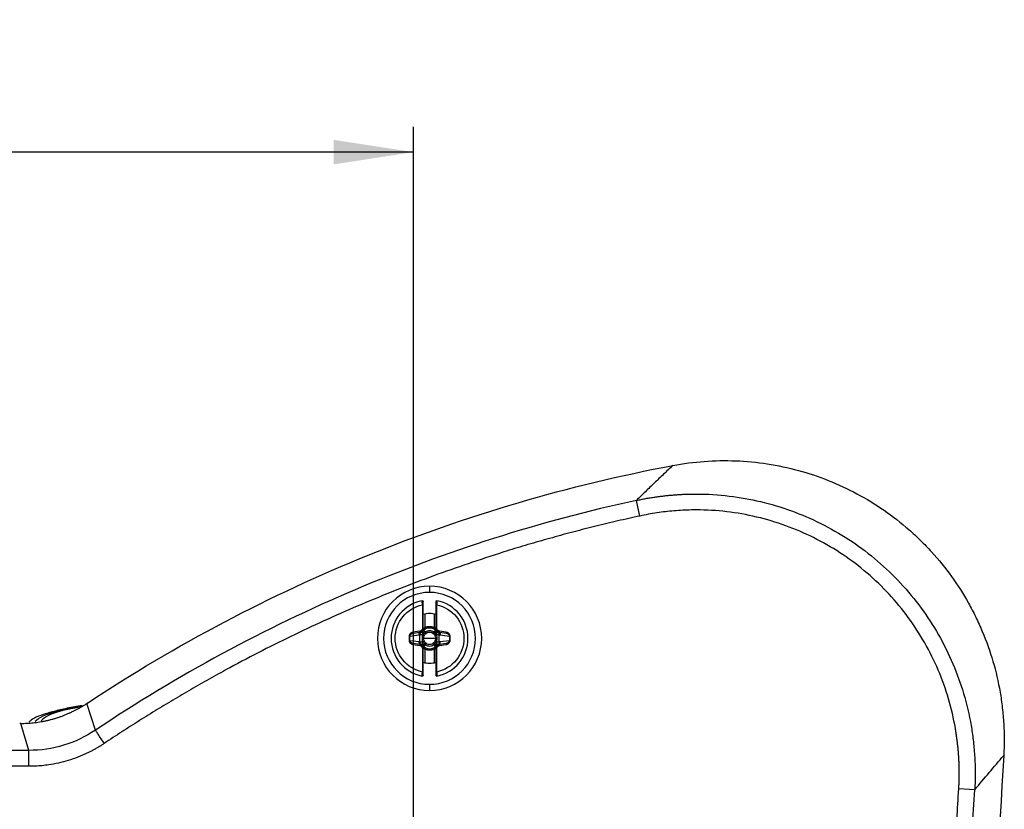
# Model space of a CAD drawing. Header units: millimetres. Extents: x 0 to 1118, y 0 to 864.
# Tile 26 of 67: x 511 to 634, y 258 to 357. Entities that reach past the tile are written whole.
import ezdxf

# ---------------------------------------------------------------- set-up
doc = ezdxf.new("R2010")
doc.units = ezdxf.units.MM
doc.layers.add('DIMENSIONS', color=140, linetype='Continuous', lineweight=25)
doc.styles.add('SLDTEXTSTYLE0', font='TXT', dxfattribs={"width": 0.75})
doc.dimstyles.new('SLDDIMSTYLE0', dxfattribs={"dimtxt": 10, "dimasz": 10, "dimexe": 0, "dimexo": 0.0625, "dimgap": 2.5, "dimtad": 0, "dimtih": 1, "dimtoh": 1, "dimdec": 1, "dimrnd": 1e-09, "dimzin": 4, "dimdsep": 46, "dimtxsty": 'SLDTEXTSTYLE0', "dimsah": 1, "dimcen": 0.09, "dimadec": 0, "dimazin": 1, "dimtfac": 1, "dimtdec": 1, "dimtofl": 0, "dimtmove": 0, "dimatfit": 3, "dimfxl": 0, "dimfrac": 2, "dimtolj": 1, "dimtzin": 12, "dimarcsym": 0})

# ---------------------------------------------------------------- blocks, each defined once
blk = doc.blocks.new('_D_10')
at = {"layer": 'DIMENSIONS'}
for p, q in [((214.5, 243.63), (214.5, 343.86)), ((560.5, 243.63), (560.5, 343.86)), ((370.88, 342.16), (367.83, 342.16)), ((367.83, 342.16), (367.83, 326.28)), ((404.13, 342.16), (407.18, 342.16)), ((407.18, 342.16), (407.18, 326.28)), ((214.5, 340.69), (362.76, 340.69)), ((560.5, 340.69), (412.25, 340.69)), ((367.83, 326.28), (370.88, 326.28)), ((407.18, 326.28), (404.13, 326.28))]:
    blk.add_line(p, q, dxfattribs=at)
for points in [[(214.5, 340.69), (224.5, 339.15), (224.5, 342.22)], [(560.5, 340.69), (550.5, 342.22), (550.5, 339.15)]]:
    blk.add_solid(points, dxfattribs=at)
at = {"layer": 'DIMENSIONS', "char_height": 10, "attachment_point": 1, "style": 'SLDTEXTSTYLE0'}
for s, insert in [('346.0', (370.88, 357.08)), ('13.62', (370.88, 339.17))]:
    blk.add_mtext(s, dxfattribs=dict(at, insert=insert))

msp = doc.modelspace()

# ---------------------------------------------------------------- linework, layer by layer
for p, q in [((588.8, 295.15), (588.38, 297.1)), ((562.5, 286.36), (562.5, 285.59)), ((561.6, 284.04), (561.6, 281.1)), ((561.7, 281.1), (561.7, 284.04)), ((563.3, 284.04), (563.3, 281.1)), ((563.4, 281.1), (563.4, 284.04)), ((561.9, 282.88), (561.9, 281.2)), ((563.1, 281.2), (563.1, 282.88)), ((561.69, 280.8), (561.69, 280.8)), ((561.7, 280.94), (561.7, 281.1)), ((561.76, 280.88), (561.74, 280.88)), ((563.29, 280.85), (563.28, 280.86)), ((563.3, 281.1), (563.4, 281.1)), ((563.3, 281.1), (563.3, 280.94)), ((563.32, 280.81), (563.32, 280.81)), ((560.03, 280.09), (559.94, 280.09)), ((559.94, 280.09), (559.94, 279.59)), ((561.17, 280.25), (560.03, 280.09)), ((560.03, 279.59), (560.03, 280.09)), ((560.03, 279.59), (561.17, 279.43)), ((560.29, 280.46), (560.44, 280.5)), ((561.27, 280.72), (560.42, 280.6)), ((560.44, 280.5), (561.28, 280.62)), ((561.28, 280.62), (561.27, 280.72)), ((561.28, 280.62), (561.47, 280.65)), ((561.3, 279.4), (561.3, 280.28)), ((562.5, 279.84), (561.75, 279.84)), ((563.26, 279.84), (562.5, 279.84)), ((563.54, 280.65), (563.73, 280.62)), ((563.71, 279.4), (563.71, 280.28)), ((563.73, 280.62), (564.57, 280.5)), ((564.59, 280.6), (563.74, 280.72)), ((564.98, 280.09), (563.84, 280.25)), ((563.84, 279.43), (564.98, 279.59)), ((564.57, 280.5), (564.59, 280.6)), ((564.57, 280.5), (564.72, 280.46)), ((564.98, 280.09), (564.98, 279.59)), ((564.98, 279.59), (565.07, 279.59)), ((565.07, 279.59), (565.07, 280.09)), ((560.44, 279.18), (560.29, 279.22)), ((560.44, 279.18), (560.42, 279.08)), ((560.42, 279.08), (561.27, 278.96)), ((561.28, 279.06), (560.44, 279.18)), ((561.47, 279.03), (561.28, 279.06)), ((561.6, 278.57), (561.6, 275.63)), ((561.7, 278.57), (561.6, 278.57)), ((561.69, 278.87), (561.69, 278.87)), ((561.7, 278.57), (561.7, 278.74)), ((561.7, 275.63), (561.7, 278.57)), ((561.72, 278.83), (561.73, 278.82)), ((561.9, 278.48), (561.9, 276.79)), ((563.1, 276.8), (563.1, 278.48)), ((563.25, 278.8), (563.26, 278.8)), ((563.3, 278.74), (563.3, 278.57)), ((563.3, 278.57), (563.3, 275.63)), ((563.32, 278.88), (563.32, 278.88)), ((563.4, 275.63), (563.4, 278.57)), ((563.73, 279.06), (563.54, 279.03)), ((564.57, 279.18), (563.73, 279.06)), ((563.73, 279.06), (563.74, 278.96)), ((563.74, 278.96), (564.59, 279.08)), ((564.72, 279.22), (564.57, 279.18)), ((562.5, 274.09), (562.5, 273.32)), ((520.7, 268.35), (519.62, 271.69)), ((511.36, 269.2), (511.24, 269.2)), ((512.38, 265.82), (511.36, 269.2)), ((512.38, 265.82), (421.69, 265.82)), ((512.38, 263.83), (512.38, 265.82)), ((512.38, 263.83), (262.63, 263.83)), ((630.69, 260.89), (628.69, 261.01))]:
    msp.add_line(p, q)
at = {"flags": 128}
msp.add_lwpolyline([(563.26, 279.84), (563.28, 279.84), (563.3, 279.84), (563.32, 279.84), (563.35, 279.84), (563.37, 279.84), (563.4, 279.84), (563.42, 279.84), (563.45, 279.84)], dxfattribs=at)
for centre, radius, start, end in [((562.5, 279.84), 6.52, 90, 270), ((562.5, 279.84), 6.52, 270, 90), ((562.5, 279.84), 5.75, 90, 270), ((562.5, 279.84), 4.8, 101.0397, 258.9603), ((562.5, 279.84), 5.75, 270, 90), ((562.5, 279.84), 4.8, 281.0397, 78.9603), ((562.5, 279.84), 3.1, 75.0448, 104.9552), ((562.5, 279.84), 1.29, 66.1722, 113.825), ((561.54, 280.28), 0.377, 100.5412, 183.9308), ((562.5, 279.84), 0.746, 56.6665, 123.0408), ((565.19, 279.45), 2.46, 151.033, 156.0592), ((559.82, 280.23), 2.46, 331.033, 336.0592), ((562.5, 279.84), 1.29, 246.1729, 293.8252), ((562.5, 279.84), 0.746, 236.6665, 303.0408), ((563.47, 279.4), 0.377, 280.5412, 3.9308), ((562.5, 279.84), 3.1, 255.0448, 284.9552)]:
    msp.add_arc(centre, radius, start, end)
for points, knots in [([(592.92, 301.47), (595.54, 301.97), (598.17, 302.16), (602.11, 302.01), (603.43, 301.88), (606.06, 301.48), (607.36, 301.2), (609.9, 300.51), (611.14, 300.09), (613.59, 299.12), (614.79, 298.56), (618.31, 296.68), (620.47, 295.17), (622.95, 293.01), (623.43, 292.56), (624.37, 291.63), (624.84, 291.15), (626.18, 289.68), (627.01, 288.65), (628.55, 286.51), (629.26, 285.41), (630.22, 283.68), (630.53, 283.1), (631.11, 281.91), (631.38, 281.3), (632.67, 278.24), (633.41, 275.71), (633.97, 272.47), (634.06, 271.81), (634.21, 270.5), (634.27, 269.83), (634.39, 267.84), (634.39, 266.51), (634.31, 265.18)], [0, 0, 0, 0, 0.125, 0.125, 0.1875, 0.1875, 0.25, 0.25, 0.3125, 0.3125, 0.375, 0.375, 0.5, 0.5, 0.53125, 0.53125, 0.5625, 0.5625, 0.625, 0.625, 0.6875, 0.6875, 0.71875, 0.71875, 0.75, 0.75, 0.875, 0.875, 0.90625, 0.90625, 0.9375, 0.9375, 1, 1, 1, 1]), ([(519.72, 271.75), (530.77, 279.06), (542.56, 285.27), (567.11, 295.25), (579.89, 299.01), (592.91, 301.47)], [0, 0, 0, 0, 0.5, 0.5, 1, 1, 1, 1]), ([(592.91, 301.47), (592.53, 301.11), (591.77, 300.38), (590.63, 299.29), (589.5, 298.2), (588.75, 297.47), (588.38, 297.1)], [0, 0, 0, 0, 0.254223, 0.505631, 0.754223, 1, 1, 1, 1]), ([(588.38, 297.1), (582.35, 295.8), (576.39, 294.21), (564.64, 290.47), (558.86, 288.33), (541.84, 281.1), (530.95, 275.2), (520.7, 268.35)], [0, 0, 0, 0, 0.25, 0.25, 0.5, 0.5, 1, 1, 1, 1]), ([(588.38, 297.1), (588.57, 297.14), (588.96, 297.23), (589.54, 297.34), (590.11, 297.44), (590.68, 297.53), (591.24, 297.6), (591.8, 297.67), (592.34, 297.73), (592.88, 297.78), (593.41, 297.82), (593.93, 297.85), (594.44, 297.88), (594.95, 297.89), (595.44, 297.9), (595.92, 297.9), (597.61, 297.89), (600.45, 297.67), (604.43, 296.9), (608.24, 295.7), (611.93, 294.06), (615.38, 292.01), (618.58, 289.57), (621.48, 286.79), (624.04, 283.69), (626.23, 280.31), (628.01, 276.72), (629.38, 272.91), (630.07, 270), (630.38, 268.04), (630.5, 267.12), (630.6, 266.17), (630.68, 265.17), (630.73, 264.14), (630.75, 263.09), (630.74, 262), (630.71, 261.26), (630.69, 260.89)], [0, 0, 0, 0, 0.009275, 0.018439, 0.027486, 0.036411, 0.04521, 0.053879, 0.062412, 0.070805, 0.079054, 0.087155, 0.095104, 0.102897, 0.110531, 0.118, 0.125303, 0.189396, 0.250348, 0.313497, 0.375222, 0.437823, 0.500002, 0.562184, 0.624781, 0.68651, 0.749655, 0.810612, 0.8747, 0.888536, 0.902946, 0.917905, 0.93339, 0.94937, 0.96582, 0.982707, 1, 1, 1, 1]), ([(628.69, 261.01), (628.7, 261.21), (628.73, 261.6), (628.74, 262.18), (628.75, 262.77), (628.75, 263.35), (628.74, 263.94), (628.72, 264.52), (628.68, 265.1), (628.64, 265.68), (628.59, 266.27), (628.52, 266.85), (628.45, 267.43), (628.36, 268.01), (628.1, 269.64), (627.48, 272.31), (626.19, 275.89), (624.51, 279.3), (622.44, 282.49), (620.02, 285.42), (617.28, 288.06), (614.26, 290.36), (610.99, 292.29), (607.52, 293.84), (603.89, 294.98), (600.15, 295.7), (597.25, 295.91), (595.26, 295.91), (594.18, 295.87), (593.09, 295.8), (592.01, 295.69), (590.94, 295.55), (589.87, 295.37), (589.16, 295.23), (588.8, 295.15)], [0, 0, 0, 0, 0.009664, 0.019311, 0.028944, 0.038565, 0.048179, 0.057787, 0.067393, 0.077, 0.086611, 0.096229, 0.105857, 0.115497, 0.125154, 0.187708, 0.250251, 0.312715, 0.375179, 0.437588, 0.500002, 0.562407, 0.624825, 0.687279, 0.749753, 0.812287, 0.87485, 0.892768, 0.910641, 0.928488, 0.946328, 0.96418, 0.982065, 1, 1, 1, 1]), ([(588.8, 295.15), (588.34, 295.05), (587.42, 294.85), (586.05, 294.53), (584.68, 294.21), (583.31, 293.88), (581.94, 293.53), (580.58, 293.18), (579.22, 292.82), (577.86, 292.44), (576.5, 292.06), (575.15, 291.67), (573.8, 291.27), (572.46, 290.86), (568.66, 289.66), (562.45, 287.53), (553.96, 284.16), (545.64, 280.39), (539.43, 277.22), (535.23, 274.91), (532.95, 273.62), (530.68, 272.29), (528.44, 270.94), (526.21, 269.55), (524, 268.14), (522.54, 267.18), (521.81, 266.69)], [0, 0, 0, 0, 0.019275, 0.03854, 0.057797, 0.077047, 0.096291, 0.11553, 0.134764, 0.153995, 0.173225, 0.192453, 0.21168, 0.230909, 0.250139, 0.374871, 0.499609, 0.624395, 0.749288, 0.785111, 0.820922, 0.856725, 0.892528, 0.928337, 0.964159, 1, 1, 1, 1]), ([(561.59, 284.55), (561.61, 284.56), (561.65, 284.55), (561.69, 284.51), (561.7, 284.48), (561.7, 284.45)], [0, 0, 0, 0, 0.5, 0.5, 1, 1, 1, 1]), ([(561.6, 284.04), (561.6, 284.07), (561.6, 284.11), (561.6, 284.17), (561.6, 284.23), (561.6, 284.28), (561.59, 284.33), (561.59, 284.37), (561.59, 284.43), (561.59, 284.49), (561.59, 284.54), (561.59, 284.55), (561.59, 284.55)], [0, 0, 0, 0, 0.08321, 0.162752, 0.23862, 0.310809, 0.379318, 0.444147, 0.505297, 0.673596, 0.838421, 1, 1, 1, 1]), ([(563.3, 284.45), (563.3, 284.48), (563.32, 284.51), (563.36, 284.55), (563.4, 284.56), (563.42, 284.55)], [0, 0, 0, 0, 0.5, 0.5, 1, 1, 1, 1]), ([(563.42, 284.55), (563.42, 284.55), (563.42, 284.55), (563.42, 284.54), (563.42, 284.51), (563.42, 284.49), (563.42, 284.45), (563.42, 284.39), (563.42, 284.31), (563.41, 284.19), (563.41, 284.09), (563.4, 284.04)], [0, 0, 0, 0, 0.080565, 0.161919, 0.244095, 0.327122, 0.411028, 0.495836, 0.643959, 0.812033, 1, 1, 1, 1]), ([(561.6, 275.63), (560.64, 275.84), (559.78, 276.37), (558.54, 277.9), (558.2, 278.86), (558.2, 280.82), (558.54, 281.78), (559.78, 283.31), (560.64, 283.84), (561.6, 284.04)], [0, 0, 0, 0, 0.25, 0.25, 0.5, 0.5, 0.75, 0.75, 1, 1, 1, 1]), ([(561.7, 284.04), (561.7, 284.04), (561.69, 284.04), (561.66, 284.04), (561.63, 284.04), (561.6, 284.04)], [0, 0, 0, 0, 0.5, 0.5, 1, 1, 1, 1]), ([(561.7, 284.04), (561.7, 284.15), (561.7, 284.26), (561.7, 284.41), (561.7, 284.45), (561.7, 284.45)], [0, 0, 0, 0, 0.5, 0.5, 1, 1, 1, 1]), ([(563.3, 284.45), (563.3, 284.45), (563.3, 284.41), (563.3, 284.26), (563.3, 284.15), (563.3, 284.04)], [0, 0, 0, 0, 0.5, 0.5, 1, 1, 1, 1]), ([(563.3, 284.04), (563.3, 284.04), (563.31, 284.04), (563.35, 284.04), (563.38, 284.04), (563.4, 284.04)], [0, 0, 0, 0, 0.5, 0.5, 1, 1, 1, 1]), ([(563.4, 284.04), (564.37, 283.84), (565.23, 283.31), (566.47, 281.78), (566.8, 280.82), (566.8, 278.86), (566.47, 277.9), (565.23, 276.37), (564.37, 275.84), (563.4, 275.63)], [0, 0, 0, 0, 0.25, 0.25, 0.5, 0.5, 0.75, 0.75, 1, 1, 1, 1]), ([(561.6, 281.1), (561.6, 281.01), (561.57, 280.92), (561.45, 280.78), (561.36, 280.73), (561.27, 280.72)], [0, 0, 0, 0, 0.5, 0.5, 1, 1, 1, 1]), ([(561.7, 281.1), (561.7, 281.08), (561.7, 281.03), (561.69, 280.97), (561.66, 280.9), (561.63, 280.84), (561.59, 280.78), (561.54, 280.73), (561.48, 280.69), (561.42, 280.66), (561.35, 280.63), (561.31, 280.62), (561.28, 280.62)], [0, 0, 0, 0, 0.100222, 0.200291, 0.300246, 0.400125, 0.499968, 0.599814, 0.699701, 0.799668, 0.899755, 1, 1, 1, 1]), ([(561.7, 281.1), (561.7, 281.1), (561.7, 281.1), (561.66, 281.1), (561.63, 281.1), (561.6, 281.1)], [0, 0, 0, 0, 0.5, 0.5, 1, 1, 1, 1]), ([(561.63, 280.72), (561.65, 280.73), (561.67, 280.75), (561.68, 280.78), (561.69, 280.8)], [0, 0, 0, 0, 0.49734, 1, 1, 1, 1]), ([(561.67, 280.8), (561.68, 280.81), (561.69, 280.84), (561.7, 280.89), (561.7, 280.92), (561.7, 280.94)], [0, 0, 0, 0, 0.323707, 0.656853, 1, 1, 1, 1]), ([(561.72, 280.94), (561.71, 280.93), (561.71, 280.91), (561.7, 280.87), (561.68, 280.83), (561.67, 280.81), (561.67, 280.8)], [0, 0, 0, 0, 0.141679, 0.530037, 0.785701, 1, 1, 1, 1]), ([(561.69, 280.82), (561.69, 280.83), (561.7, 280.83), (561.7, 280.84), (561.71, 280.84)], [0, 0, 0, 0, 0.509186, 1, 1, 1, 1]), ([(561.69, 280.8), (561.69, 280.8), (561.69, 280.8), (561.7, 280.79), (561.71, 280.79), (561.73, 280.77), (561.78, 280.75), (561.86, 280.7), (561.93, 280.66), (561.96, 280.63)], [0, 0, 0, 0, 0.06245, 0.125023, 0.250177, 0.368817, 0.500321, 0.756825, 1, 1, 1, 1]), ([(561.76, 281.03), (561.77, 281), (561.78, 280.97), (561.77, 280.91), (561.76, 280.89), (561.74, 280.87)], [0, 0, 0, 0, 0.5, 0.5, 1, 1, 1, 1]), ([(561.74, 280.87), (561.75, 280.88), (561.77, 280.9), (561.81, 280.92), (561.86, 280.95), (561.92, 280.98), (561.96, 281), (561.99, 281.02)], [0, 0, 0, 0, 0.177982, 0.353743, 0.527652, 0.762772, 1, 1, 1, 1]), ([(561.76, 280.88), (561.76, 280.88), (561.76, 280.88), (561.77, 280.87), (561.79, 280.85), (561.83, 280.81), (561.89, 280.75), (561.95, 280.68), (561.98, 280.64)], [0, 0, 0, 0, 0.111026, 0.230944, 0.359666, 0.497271, 0.712512, 1, 1, 1, 1]), ([(561.9, 281.2), (561.94, 281.21), (562.02, 281.25), (562.14, 281.28), (562.26, 281.31), (562.38, 281.32), (562.53, 281.33), (562.71, 281.32), (562.91, 281.27), (563.04, 281.22), (563.1, 281.2)], [0, 0, 0, 0, 0.1006569, 0.2002973, 0.2996195, 0.399329, 0.5001226, 0.6671966, 0.8327338, 1, 1, 1, 1]), ([(561.9, 281.2), (561.93, 281.15), (561.95, 281.1), (561.98, 281.03), (561.99, 281.02), (561.99, 281.02)], [0, 0, 0, 0, 0.5, 0.5, 1, 1, 1, 1]), ([(563.03, 280.64), (562.88, 280.74), (562.69, 280.8), (562.32, 280.8), (562.14, 280.74), (561.98, 280.64)], [0, 0, 0, 0, 0.5, 0.5, 1, 1, 1, 1]), ([(563.02, 281.02), (563.02, 281.02), (563.03, 281.03), (563.06, 281.1), (563.08, 281.15), (563.1, 281.2)], [0, 0, 0, 0, 0.5, 0.5, 1, 1, 1, 1]), ([(563.02, 281.02), (563.04, 281.01), (563.07, 280.99), (563.12, 280.97), (563.19, 280.93), (563.25, 280.89), (563.29, 280.86), (563.29, 280.85)], [0, 0, 0, 0, 0.135654, 0.293465, 0.474264, 0.863528, 1, 1, 1, 1]), ([(563.03, 280.64), (563.05, 280.65), (563.07, 280.68), (563.11, 280.72), (563.14, 280.75), (563.17, 280.77), (563.19, 280.79), (563.23, 280.82), (563.27, 280.85), (563.28, 280.86), (563.28, 280.86)], [0, 0, 0, 0, 0.116826, 0.221027, 0.312349, 0.390766, 0.456277, 0.508858, 0.774523, 1, 1, 1, 1]), ([(563.04, 280.64), (563.06, 280.65), (563.09, 280.68), (563.14, 280.71), (563.19, 280.74), (563.25, 280.78), (563.3, 280.81), (563.31, 280.81), (563.32, 280.81)], [0, 0, 0, 0, 0.120273, 0.245486, 0.3742, 0.504709, 0.759651, 1, 1, 1, 1]), ([(563.29, 280.85), (563.27, 280.87), (563.26, 280.89), (563.25, 280.95), (563.25, 280.98), (563.26, 281.01)], [0, 0, 0, 0, 0.5, 0.5, 1, 1, 1, 1]), ([(563.73, 280.62), (563.7, 280.62), (563.66, 280.63), (563.59, 280.66), (563.53, 280.69), (563.47, 280.73), (563.4, 280.81), (563.33, 280.93), (563.3, 281.04), (563.3, 281.1), (563.3, 281.1)], [0, 0, 0, 0, 0.100428, 0.200708, 0.300877, 0.400976, 0.501043, 0.747194, 0.993978, 1, 1, 1, 1]), ([(563.3, 280.94), (563.3, 280.94), (563.3, 280.92), (563.31, 280.87), (563.33, 280.83), (563.33, 280.81)], [0, 0, 0, 0, 0.019293, 0.519732, 1, 1, 1, 1]), ([(563.33, 280.81), (563.33, 280.82), (563.32, 280.85), (563.3, 280.89), (563.3, 280.92), (563.3, 280.94)], [0, 0, 0, 0, 0.323298, 0.659898, 1, 1, 1, 1]), ([(563.31, 280.84), (563.31, 280.84), (563.31, 280.83), (563.32, 280.83), (563.32, 280.83)], [0, 0, 0, 0, 0.465198, 1, 1, 1, 1]), ([(563.32, 280.81), (563.32, 280.8), (563.34, 280.76), (563.36, 280.73), (563.38, 280.72)], [0, 0, 0, 0, 0.5061076, 1, 1, 1, 1]), ([(563.74, 280.72), (563.65, 280.73), (563.56, 280.78), (563.44, 280.92), (563.4, 281.01), (563.4, 281.1)], [0, 0, 0, 0, 0.5, 0.5, 1, 1, 1, 1]), ([(560.42, 280.6), (560.4, 280.59), (560.35, 280.59), (560.27, 280.56), (560.21, 280.53), (560.15, 280.49), (560.09, 280.44), (560.05, 280.39), (560.01, 280.34), (559.99, 280.29), (559.96, 280.24), (559.95, 280.19), (559.94, 280.14), (559.94, 280.11), (559.94, 280.09)], [0, 0, 0, 0, 0.104916, 0.205926, 0.303004, 0.396206, 0.485501, 0.570922, 0.652393, 0.729926, 0.803479, 0.873053, 0.938604, 1, 1, 1, 1]), ([(559.94, 279.59), (559.94, 279.57), (559.94, 279.52), (559.96, 279.46), (559.98, 279.39), (560.02, 279.32), (560.08, 279.25), (560.15, 279.19), (560.23, 279.14), (560.32, 279.1), (560.39, 279.09), (560.42, 279.08)], [0, 0, 0, 0, 0.082999, 0.173132, 0.270354, 0.374602, 0.485815, 0.60395, 0.728998, 0.860991, 1, 1, 1, 1]), ([(560.03, 279.59), (560.02, 279.59), (560.01, 279.59), (559.98, 279.59), (559.96, 279.59), (559.94, 279.59)], [0, 0, 0, 0, 0.5, 0.5, 1, 1, 1, 1]), ([(560.03, 280.09), (560.03, 280.19), (560.08, 280.29), (560.23, 280.44), (560.33, 280.49), (560.44, 280.5)], [0, 0, 0, 0, 0.5, 0.5, 1, 1, 1, 1]), ([(560.44, 279.18), (560.33, 279.19), (560.23, 279.24), (560.08, 279.39), (560.03, 279.49), (560.03, 279.59)], [0, 0, 0, 0, 0.5, 0.5, 1, 1, 1, 1]), ([(560.44, 280.5), (560.44, 280.5), (560.44, 280.51), (560.43, 280.55), (560.43, 280.58), (560.42, 280.6)], [0, 0, 0, 0, 0.5, 0.5, 1, 1, 1, 1]), ([(561.3, 280.28), (561.3, 280.3), (561.3, 280.34), (561.31, 280.42), (561.34, 280.49), (561.38, 280.56), (561.43, 280.6), (561.48, 280.64), (561.52, 280.65), (561.54, 280.66)], [0, 0, 0, 0, 0.130826, 0.235825, 0.47108, 0.603467, 0.735804, 0.85261, 1, 1, 1, 1]), ([(561.62, 280.28), (561.55, 280.28), (561.48, 280.28), (561.37, 280.28), (561.33, 280.28), (561.3, 280.28)], [0, 0, 0, 0, 0.5, 0.5, 1, 1, 1, 1]), ([(561.54, 280.66), (561.56, 280.67), (561.59, 280.68), (561.62, 280.7), (561.63, 280.72)], [0, 0, 0, 0, 0.507, 1, 1, 1, 1]), ([(561.54, 280.66), (561.54, 280.66), (561.54, 280.66), (561.54, 280.64), (561.55, 280.63), (561.56, 280.6), (561.57, 280.56), (561.58, 280.51), (561.6, 280.46), (561.62, 280.39), (561.64, 280.35), (561.64, 280.32)], [0, 0, 0, 0, 0.0922389, 0.184572, 0.2814294, 0.3859769, 0.500101, 0.6165497, 0.7500575, 0.8610855, 1, 1, 1, 1]), ([(561.62, 280.28), (561.61, 280.23), (561.59, 280.15), (561.57, 280.04), (561.56, 279.94), (561.56, 279.87), (561.56, 279.84)], [0, 0, 0, 0, 0.299965, 0.5550915, 0.7819416, 1, 1, 1, 1]), ([(561.56, 279.84), (561.56, 279.81), (561.56, 279.74), (561.57, 279.64), (561.59, 279.52), (561.61, 279.44), (561.62, 279.4)], [0, 0, 0, 0, 0.22093, 0.450908, 0.703899, 1, 1, 1, 1]), ([(561.63, 280.72), (561.64, 280.71), (561.66, 280.7), (561.73, 280.62), (561.79, 280.56), (561.84, 280.51)], [0, 0, 0, 0, 0.5, 0.5, 1, 1, 1, 1]), ([(561.84, 280.51), (561.83, 280.49), (561.8, 280.46), (561.76, 280.42), (561.7, 280.38), (561.67, 280.34), (561.64, 280.32)], [0, 0, 0, 0, 0.2301728, 0.4795822, 0.6335453, 1, 1, 1, 1]), ([(561.96, 280.63), (561.94, 280.61), (561.9, 280.57), (561.86, 280.53), (561.84, 280.51)], [0, 0, 0, 0, 0.536732, 1, 1, 1, 1]), ([(563.17, 280.51), (563.15, 280.53), (563.12, 280.56), (563.07, 280.6), (563.05, 280.63), (563.04, 280.64)], [0, 0, 0, 0, 0.458667, 0.760554, 1, 1, 1, 1]), ([(563.38, 280.72), (563.37, 280.71), (563.35, 280.69), (563.28, 280.62), (563.22, 280.56), (563.17, 280.51)], [0, 0, 0, 0, 0.5, 0.5, 1, 1, 1, 1]), ([(563.37, 280.32), (563.35, 280.34), (563.31, 280.37), (563.25, 280.43), (563.2, 280.48), (563.17, 280.51)], [0, 0, 0, 0, 0.255048, 0.528788, 1, 1, 1, 1]), ([(563.37, 280.32), (563.37, 280.34), (563.38, 280.37), (563.39, 280.42), (563.41, 280.46), (563.43, 280.51), (563.44, 280.57), (563.46, 280.62), (563.47, 280.65), (563.47, 280.66), (563.47, 280.66)], [0, 0, 0, 0, 0.095826, 0.179251, 0.250284, 0.383822, 0.500387, 0.684925, 0.846606, 1, 1, 1, 1]), ([(563.38, 280.72), (563.39, 280.7), (563.42, 280.68), (563.45, 280.67), (563.47, 280.66)], [0, 0, 0, 0, 0.492819, 1, 1, 1, 1]), ([(563.71, 280.28), (563.68, 280.28), (563.64, 280.28), (563.52, 280.28), (563.46, 280.28), (563.39, 280.28)], [0, 0, 0, 0, 0.5, 0.5, 1, 1, 1, 1]), ([(563.45, 279.84), (563.45, 279.87), (563.45, 279.94), (563.44, 280.04), (563.42, 280.16), (563.4, 280.23), (563.39, 280.28)], [0, 0, 0, 0, 0.22093, 0.450908, 0.703899, 1, 1, 1, 1]), ([(563.39, 279.4), (563.4, 279.45), (563.42, 279.52), (563.44, 279.64), (563.45, 279.74), (563.45, 279.81), (563.45, 279.84)], [0, 0, 0, 0, 0.299965, 0.555092, 0.781942, 1, 1, 1, 1]), ([(563.47, 280.66), (563.49, 280.65), (563.52, 280.64), (563.56, 280.61), (563.61, 280.57), (563.66, 280.5), (563.7, 280.43), (563.71, 280.34), (563.71, 280.3), (563.71, 280.28)], [0, 0, 0, 0, 0.108447, 0.199934, 0.350086, 0.500235, 0.749799, 0.860378, 1, 1, 1, 1]), ([(563.54, 280.65), (563.62, 280.63), (563.7, 280.59), (563.81, 280.44), (563.84, 280.35), (563.84, 280.25)], [0, 0, 0, 0, 0.5, 0.5, 1, 1, 1, 1]), ([(563.73, 280.62), (563.73, 280.62), (563.73, 280.63), (563.73, 280.67), (563.74, 280.69), (563.74, 280.72)], [0, 0, 0, 0, 0.5, 0.5, 1, 1, 1, 1]), ([(564.57, 280.5), (564.68, 280.49), (564.78, 280.44), (564.93, 280.29), (564.98, 280.19), (564.98, 280.09)], [0, 0, 0, 0, 0.5, 0.5, 1, 1, 1, 1]), ([(564.98, 279.59), (564.98, 279.49), (564.93, 279.39), (564.78, 279.24), (564.68, 279.19), (564.57, 279.18)], [0, 0, 0, 0, 0.5, 0.5, 1, 1, 1, 1]), ([(565.07, 280.09), (565.07, 280.11), (565.07, 280.16), (565.05, 280.22), (565.02, 280.29), (564.98, 280.36), (564.93, 280.43), (564.86, 280.49), (564.78, 280.54), (564.69, 280.58), (564.62, 280.59), (564.59, 280.6)], [0, 0, 0, 0, 0.0829988, 0.1731316, 0.2703538, 0.374602, 0.4858149, 0.6039499, 0.7289977, 0.8609906, 1, 1, 1, 1]), ([(564.59, 279.08), (564.61, 279.08), (564.66, 279.09), (564.74, 279.12), (564.8, 279.15), (564.86, 279.19), (564.92, 279.24), (564.96, 279.28), (565, 279.34), (565.02, 279.39), (565.05, 279.44), (565.06, 279.49), (565.07, 279.54), (565.07, 279.57), (565.07, 279.59)], [0, 0, 0, 0, 0.104916, 0.205926, 0.303004, 0.396206, 0.485501, 0.570922, 0.652393, 0.729926, 0.803479, 0.873053, 0.938604, 1, 1, 1, 1]), ([(564.98, 280.09), (564.98, 280.09), (565, 280.09), (565.03, 280.09), (565.05, 280.09), (565.07, 280.09)], [0, 0, 0, 0, 0.5, 0.5, 1, 1, 1, 1]), ([(561.47, 279.03), (561.39, 279.05), (561.31, 279.09), (561.2, 279.24), (561.17, 279.33), (561.17, 279.43)], [0, 0, 0, 0, 0.5, 0.5, 1, 1, 1, 1]), ([(561.28, 279.06), (561.28, 279.06), (561.28, 279.05), (561.28, 279.01), (561.27, 278.98), (561.27, 278.96)], [0, 0, 0, 0, 0.5, 0.5, 1, 1, 1, 1]), ([(561.27, 278.96), (561.36, 278.95), (561.45, 278.9), (561.57, 278.76), (561.6, 278.67), (561.6, 278.57)], [0, 0, 0, 0, 0.5, 0.5, 1, 1, 1, 1]), ([(561.28, 279.06), (561.31, 279.06), (561.35, 279.05), (561.42, 279.02), (561.48, 278.99), (561.54, 278.95), (561.59, 278.9), (561.63, 278.84), (561.66, 278.78), (561.69, 278.71), (561.7, 278.65), (561.7, 278.6), (561.7, 278.57)], [0, 0, 0, 0, 0.100222, 0.200291, 0.300246, 0.400125, 0.499968, 0.599814, 0.699701, 0.799668, 0.899755, 1, 1, 1, 1]), ([(561.54, 279.02), (561.52, 279.03), (561.49, 279.04), (561.45, 279.07), (561.4, 279.11), (561.34, 279.17), (561.31, 279.25), (561.3, 279.34), (561.3, 279.38), (561.3, 279.4)], [0, 0, 0, 0, 0.108448, 0.199934, 0.350086, 0.500235, 0.749799, 0.860378, 1, 1, 1, 1]), ([(561.3, 279.4), (561.33, 279.4), (561.37, 279.4), (561.48, 279.4), (561.55, 279.4), (561.62, 279.4)], [0, 0, 0, 0, 0.5, 0.5, 1, 1, 1, 1]), ([(561.64, 279.36), (561.64, 279.34), (561.63, 279.31), (561.61, 279.26), (561.6, 279.22), (561.58, 279.17), (561.57, 279.11), (561.55, 279.06), (561.54, 279.03), (561.54, 279.02), (561.54, 279.02)], [0, 0, 0, 0, 0.095826, 0.179251, 0.250284, 0.383822, 0.500387, 0.684925, 0.846606, 1, 1, 1, 1]), ([(561.63, 278.96), (561.62, 278.98), (561.59, 279), (561.56, 279.01), (561.54, 279.02)], [0, 0, 0, 0, 0.492809, 1, 1, 1, 1]), ([(561.63, 278.96), (561.64, 278.96), (561.66, 278.98), (561.73, 279.06), (561.79, 279.12), (561.84, 279.17)], [0, 0, 0, 0, 0.5, 0.5, 1, 1, 1, 1]), ([(561.69, 278.87), (561.69, 278.88), (561.67, 278.92), (561.65, 278.95), (561.63, 278.96)], [0, 0, 0, 0, 0.506108, 1, 1, 1, 1]), ([(561.64, 279.36), (561.66, 279.34), (561.7, 279.31), (561.76, 279.25), (561.81, 279.2), (561.84, 279.17)], [0, 0, 0, 0, 0.255048, 0.528788, 1, 1, 1, 1]), ([(561.7, 278.74), (561.7, 278.76), (561.7, 278.81), (561.68, 278.85), (561.68, 278.87)], [0, 0, 0, 0, 0.510477, 1, 1, 1, 1]), ([(561.68, 278.87), (561.68, 278.86), (561.69, 278.83), (561.71, 278.79), (561.71, 278.76), (561.71, 278.74)], [0, 0, 0, 0, 0.323351, 0.65995, 1, 1, 1, 1]), ([(561.97, 279.04), (561.95, 279.03), (561.92, 279), (561.86, 278.97), (561.82, 278.94), (561.76, 278.9), (561.71, 278.87), (561.7, 278.87), (561.69, 278.87)], [0, 0, 0, 0, 0.120273, 0.245486, 0.3742, 0.504709, 0.759651, 1, 1, 1, 1]), ([(561.7, 278.84), (561.7, 278.84), (561.69, 278.84), (561.69, 278.85), (561.69, 278.85)], [0, 0, 0, 0, 0.470839, 1, 1, 1, 1]), ([(561.72, 278.83), (561.74, 278.81), (561.75, 278.79), (561.76, 278.73), (561.76, 278.7), (561.75, 278.67)], [0, 0, 0, 0, 0.5, 0.5, 1, 1, 1, 1]), ([(561.99, 278.66), (561.97, 278.67), (561.94, 278.69), (561.89, 278.71), (561.82, 278.75), (561.76, 278.79), (561.72, 278.82), (561.72, 278.83)], [0, 0, 0, 0, 0.135621, 0.2934283, 0.4742532, 0.8635652, 1, 1, 1, 1]), ([(561.98, 279.04), (561.96, 279.03), (561.94, 279), (561.9, 278.96), (561.87, 278.93), (561.84, 278.91), (561.82, 278.89), (561.78, 278.86), (561.74, 278.83), (561.73, 278.82), (561.73, 278.82)], [0, 0, 0, 0, 0.116826, 0.221027, 0.312349, 0.390766, 0.456277, 0.508858, 0.774523, 1, 1, 1, 1]), ([(561.84, 279.17), (561.86, 279.15), (561.89, 279.12), (561.94, 279.08), (561.96, 279.05), (561.97, 279.04)], [0, 0, 0, 0, 0.458667, 0.760554, 1, 1, 1, 1]), ([(561.99, 278.66), (561.99, 278.66), (561.98, 278.64), (561.95, 278.58), (561.93, 278.53), (561.9, 278.48)], [0, 0, 0, 0, 0.5, 0.5, 1, 1, 1, 1]), ([(563.1, 278.48), (563.07, 278.47), (562.99, 278.43), (562.87, 278.4), (562.75, 278.37), (562.63, 278.36), (562.48, 278.35), (562.3, 278.36), (562.1, 278.41), (561.97, 278.46), (561.9, 278.48)], [0, 0, 0, 0, 0.100657, 0.200297, 0.29962, 0.399329, 0.500123, 0.667197, 0.832734, 1, 1, 1, 1]), ([(561.98, 279.04), (562.13, 278.94), (562.32, 278.88), (562.69, 278.88), (562.87, 278.94), (563.03, 279.04)], [0, 0, 0, 0, 0.5, 0.5, 1, 1, 1, 1]), ([(563.27, 278.81), (563.26, 278.8), (563.24, 278.78), (563.2, 278.76), (563.15, 278.73), (563.09, 278.7), (563.05, 278.67), (563.02, 278.66)], [0, 0, 0, 0, 0.177981, 0.353741, 0.527649, 0.76276, 1, 1, 1, 1]), ([(563.1, 278.48), (563.08, 278.53), (563.06, 278.58), (563.03, 278.64), (563.02, 278.66), (563.02, 278.66)], [0, 0, 0, 0, 0.5, 0.5, 1, 1, 1, 1]), ([(563.25, 278.8), (563.25, 278.8), (563.25, 278.8), (563.24, 278.81), (563.22, 278.83), (563.18, 278.87), (563.12, 278.93), (563.06, 279), (563.03, 279.04)], [0, 0, 0, 0, 0.111026, 0.230944, 0.359666, 0.497271, 0.712512, 1, 1, 1, 1]), ([(563.05, 279.05), (563.07, 279.07), (563.11, 279.11), (563.15, 279.15), (563.17, 279.17)], [0, 0, 0, 0, 0.5367319, 1, 1, 1, 1]), ([(563.32, 278.88), (563.32, 278.88), (563.32, 278.88), (563.31, 278.89), (563.3, 278.89), (563.28, 278.91), (563.23, 278.93), (563.15, 278.98), (563.08, 279.02), (563.05, 279.05)], [0, 0, 0, 0, 0.06245, 0.125023, 0.250177, 0.368817, 0.500321, 0.756825, 1, 1, 1, 1]), ([(563.17, 279.17), (563.18, 279.19), (563.21, 279.22), (563.25, 279.26), (563.31, 279.3), (563.34, 279.33), (563.37, 279.36)], [0, 0, 0, 0, 0.230173, 0.479582, 0.633545, 1, 1, 1, 1]), ([(563.38, 278.96), (563.37, 278.96), (563.35, 278.98), (563.28, 279.06), (563.22, 279.12), (563.17, 279.17)], [0, 0, 0, 0, 0.5, 0.5, 1, 1, 1, 1]), ([(563.25, 278.65), (563.24, 278.68), (563.23, 278.71), (563.24, 278.77), (563.25, 278.79), (563.27, 278.81)], [0, 0, 0, 0, 0.5, 0.5, 1, 1, 1, 1]), ([(563.29, 278.74), (563.3, 278.75), (563.3, 278.77), (563.31, 278.81), (563.32, 278.85), (563.34, 278.87), (563.34, 278.88)], [0, 0, 0, 0, 0.141679, 0.530037, 0.785708, 1, 1, 1, 1]), ([(563.3, 278.57), (563.3, 278.58), (563.3, 278.62), (563.32, 278.7), (563.36, 278.8), (563.42, 278.9), (563.51, 278.98), (563.61, 279.04), (563.69, 279.05), (563.73, 279.06)], [0, 0, 0, 0, 0.006018, 0.171952, 0.337541, 0.502963, 0.668396, 0.834016, 1, 1, 1, 1]), ([(563.34, 278.88), (563.34, 278.87), (563.32, 278.85), (563.31, 278.8), (563.3, 278.77), (563.3, 278.74), (563.3, 278.74)], [0, 0, 0, 0, 0.24212, 0.489491, 0.98262, 1, 1, 1, 1]), ([(563.32, 278.86), (563.32, 278.85), (563.31, 278.85), (563.31, 278.84), (563.3, 278.84)], [0, 0, 0, 0, 0.509186, 1, 1, 1, 1]), ([(563.3, 278.57), (563.3, 278.57), (563.31, 278.57), (563.35, 278.57), (563.38, 278.57), (563.4, 278.57)], [0, 0, 0, 0, 0.5, 0.5, 1, 1, 1, 1]), ([(563.38, 278.96), (563.36, 278.95), (563.34, 278.93), (563.33, 278.9), (563.32, 278.88)], [0, 0, 0, 0, 0.4973388, 1, 1, 1, 1]), ([(563.47, 279.02), (563.47, 279.02), (563.47, 279.02), (563.47, 279.03), (563.46, 279.05), (563.45, 279.08), (563.44, 279.12), (563.43, 279.17), (563.41, 279.22), (563.39, 279.29), (563.37, 279.33), (563.37, 279.36)], [0, 0, 0, 0, 0.092239, 0.184572, 0.281429, 0.385977, 0.500101, 0.61655, 0.750058, 0.861085, 1, 1, 1, 1]), ([(563.47, 279.02), (563.45, 279.01), (563.42, 279), (563.39, 278.98), (563.38, 278.96)], [0, 0, 0, 0, 0.50699, 1, 1, 1, 1]), ([(563.39, 279.4), (563.46, 279.4), (563.52, 279.4), (563.64, 279.4), (563.68, 279.4), (563.71, 279.4)], [0, 0, 0, 0, 0.5, 0.5, 1, 1, 1, 1]), ([(563.4, 278.57), (563.4, 278.67), (563.44, 278.76), (563.56, 278.9), (563.65, 278.95), (563.74, 278.96)], [0, 0, 0, 0, 0.5, 0.5, 1, 1, 1, 1]), ([(563.71, 279.4), (563.71, 279.38), (563.71, 279.34), (563.7, 279.26), (563.67, 279.19), (563.63, 279.12), (563.58, 279.08), (563.53, 279.04), (563.49, 279.03), (563.47, 279.02)], [0, 0, 0, 0, 0.130826, 0.235825, 0.47108, 0.603467, 0.735804, 0.85261, 1, 1, 1, 1]), ([(564.57, 279.18), (564.57, 279.18), (564.57, 279.17), (564.58, 279.13), (564.58, 279.1), (564.59, 279.08)], [0, 0, 0, 0, 0.5, 0.5, 1, 1, 1, 1]), ([(561.59, 275.13), (561.59, 275.13), (561.59, 275.13), (561.59, 275.14), (561.59, 275.16), (561.59, 275.19), (561.59, 275.23), (561.59, 275.29), (561.59, 275.37), (561.6, 275.49), (561.6, 275.59), (561.6, 275.63)], [0, 0, 0, 0, 0.080565, 0.161919, 0.244095, 0.327122, 0.411028, 0.495836, 0.643959, 0.812033, 1, 1, 1, 1]), ([(561.7, 275.23), (561.7, 275.2), (561.69, 275.17), (561.65, 275.13), (561.61, 275.12), (561.59, 275.13)], [0, 0, 0, 0, 0.5, 0.5, 1, 1, 1, 1]), ([(561.7, 275.63), (561.7, 275.63), (561.7, 275.63), (561.66, 275.63), (561.63, 275.63), (561.6, 275.63)], [0, 0, 0, 0, 0.5, 0.5, 1, 1, 1, 1]), ([(561.7, 275.23), (561.7, 275.23), (561.7, 275.27), (561.7, 275.42), (561.7, 275.53), (561.7, 275.63)], [0, 0, 0, 0, 0.5, 0.5, 1, 1, 1, 1]), ([(563.4, 275.63), (563.38, 275.63), (563.35, 275.63), (563.31, 275.63), (563.3, 275.63), (563.3, 275.63)], [0, 0, 0, 0, 0.5, 0.5, 1, 1, 1, 1]), ([(563.3, 275.63), (563.3, 275.53), (563.3, 275.42), (563.3, 275.27), (563.3, 275.23), (563.3, 275.23)], [0, 0, 0, 0, 0.5, 0.5, 1, 1, 1, 1]), ([(563.42, 275.13), (563.4, 275.12), (563.36, 275.13), (563.32, 275.17), (563.3, 275.2), (563.3, 275.23)], [0, 0, 0, 0, 0.5, 0.5, 1, 1, 1, 1]), ([(563.4, 275.63), (563.41, 275.61), (563.41, 275.57), (563.41, 275.51), (563.41, 275.45), (563.41, 275.4), (563.42, 275.35), (563.42, 275.31), (563.42, 275.25), (563.42, 275.19), (563.42, 275.14), (563.42, 275.13), (563.42, 275.13)], [0, 0, 0, 0, 0.08321, 0.162752, 0.23862, 0.310809, 0.379318, 0.444147, 0.505297, 0.673596, 0.838421, 1, 1, 1, 1]), ([(511.36, 269.2), (511.49, 269.2), (511.75, 269.2), (512.14, 269.22), (512.54, 269.24), (512.93, 269.28), (513.33, 269.33), (513.72, 269.39), (514.12, 269.45), (514.51, 269.53), (514.9, 269.62), (515.29, 269.72), (515.67, 269.83), (516.06, 269.95), (516.44, 270.08), (516.81, 270.23), (517.18, 270.38), (517.55, 270.54), (517.91, 270.71), (518.26, 270.88), (518.61, 271.07), (518.96, 271.27), (519.29, 271.47), (519.52, 271.62), (519.62, 271.69)], [0, 0, 0, 0, 0.0449, 0.089957, 0.135155, 0.180481, 0.225919, 0.271452, 0.317067, 0.362745, 0.408473, 0.454232, 0.500008, 0.545783, 0.591542, 0.637269, 0.682947, 0.72856, 0.774092, 0.819528, 0.864852, 0.910048, 0.955103, 1, 1, 1, 1]), ([(519.04, 271.41), (518.73, 271.37), (517.73, 271.21), (516.29, 270.91), (514.36, 270.38), (512.96, 269.91), (512.47, 269.43), (512.38, 269.35)], [0, 0, 0, 0, 0.1001634, 0.321216, 0.5311986, 0.91807, 1, 1, 1, 1]), ([(513.19, 269.46), (513.45, 269.69), (513.97, 270.16), (515.98, 270.81), (517.97, 271.17), (518.89, 271.34)], [0, 0, 0, 0, 0.347713, 0.696976, 1, 1, 1, 1]), ([(518.58, 271.2), (517.97, 271.09), (516.34, 270.78), (514.64, 270.19), (514.16, 269.74), (513.92, 269.51)], [0, 0, 0, 0, 0.230449, 0.614908, 1, 1, 1, 1]), ([(520.7, 268.35), (519.48, 267.53), (518.14, 266.9), (515.32, 266.04), (513.85, 265.82), (512.38, 265.82)], [0, 0, 0, 0, 0.5, 0.5, 1, 1, 1, 1]), ([(521.81, 266.69), (521.69, 266.88), (521.55, 267.09), (521.28, 267.48), (521.16, 267.68), (520.94, 268), (520.86, 268.13), (520.74, 268.3), (520.71, 268.34), (520.7, 268.35)], [0, 0, 0, 0, 0.25, 0.25, 0.5, 0.5, 0.75, 0.75, 1, 1, 1, 1]), ([(521.81, 266.69), (521.7, 266.62), (521.47, 266.46), (521.11, 266.24), (520.75, 266.04), (520.39, 265.83), (520.02, 265.64), (519.4, 265.34), (518.5, 264.95), (517.31, 264.54), (516.1, 264.22), (515.01, 264.02), (514.04, 263.9), (513.21, 263.84), (512.65, 263.83), (512.38, 263.83)], [0, 0, 0, 0, 0.041627, 0.083205, 0.124761, 0.166319, 0.207904, 0.249541, 0.374738, 0.500009, 0.625225, 0.750477, 0.833669, 0.916777, 1, 1, 1, 1]), ([(634.31, 265.18), (633.18, 244.94), (631.64, 224.73), (627.74, 184.38), (625.39, 164.26), (622.62, 144.18)], [0, 0, 0, 0, 0.5, 0.5, 1, 1, 1, 1]), ([(617.23, 144.45), (617.41, 145.7), (617.75, 148.2), (618.25, 151.94), (618.74, 155.69), (619.23, 159.44), (619.7, 163.19), (620.17, 166.94), (620.62, 170.69), (621.07, 174.44), (621.5, 178.2), (621.93, 181.95), (622.35, 185.71), (622.76, 189.46), (623.15, 193.22), (623.54, 196.98), (623.92, 200.74), (624.29, 204.5), (624.65, 208.26), (625, 212.02), (625.34, 215.78), (625.68, 219.55), (626, 223.31), (626.31, 227.08), (626.61, 230.84), (626.91, 234.61), (627.19, 238.38), (627.47, 242.15), (627.73, 245.92), (627.99, 249.69), (628.23, 253.46), (628.47, 257.24), (628.62, 259.75), (628.69, 261.01)], [0, 0, 0, 0, 0.0322728, 0.0645426, 0.0968097, 0.1290742, 0.1613364, 0.1935963, 0.2258544, 0.2581107, 0.2903655, 0.3226189, 0.3548712, 0.3871226, 0.4193733, 0.4516235, 0.4838734, 0.5161232, 0.5483732, 0.5806234, 0.6128742, 0.6451257, 0.6773782, 0.7096318, 0.7418868, 0.7741433, 0.8064016, 0.8386618, 0.8709243, 0.9031891, 0.9354565, 0.9677268, 1, 1, 1, 1])]:
    msp.add_open_spline(points, degree=3, knots=knots)
for points in [[(592.92, 301.47), (592.92, 301.47), (592.92, 301.47), (592.91, 301.47)], [(561.67, 280.8), (561.67, 280.8), (561.68, 280.81), (561.69, 280.82)], [(561.69, 280.8), (561.68, 280.8), (561.68, 280.8), (561.67, 280.8)], [(561.72, 280.94), (561.72, 280.9), (561.71, 280.85), (561.69, 280.82)], [(561.76, 280.88), (561.73, 280.86), (561.7, 280.83), (561.69, 280.8)], [(561.76, 280.88), (561.73, 280.86), (561.7, 280.83), (561.69, 280.8)], [(561.72, 280.94), (561.71, 280.94), (561.7, 280.94), (561.7, 280.94)], [(561.73, 280.98), (561.75, 280.93), (561.74, 280.88), (561.71, 280.84)], [(561.71, 280.84), (561.72, 280.85), (561.73, 280.86), (561.74, 280.87)], [(561.73, 280.98), (561.73, 280.96), (561.72, 280.95), (561.72, 280.94)], [(561.76, 281.03), (561.75, 281.01), (561.74, 281), (561.73, 280.98)], [(561.74, 280.87), (561.75, 280.88), (561.75, 280.88), (561.76, 280.88)], [(561.9, 281.2), (561.85, 281.15), (561.8, 281.09), (561.76, 281.03)], [(563.26, 281.01), (563.22, 281.07), (563.17, 281.14), (563.1, 281.2)], [(563.28, 280.98), (563.27, 280.99), (563.27, 281), (563.26, 281.01)], [(563.31, 280.84), (563.28, 280.88), (563.26, 280.93), (563.28, 280.98)], [(563.3, 280.94), (563.29, 280.95), (563.29, 280.97), (563.28, 280.98)], [(563.28, 280.86), (563.28, 280.86), (563.29, 280.86), (563.29, 280.85)], [(563.32, 280.81), (563.31, 280.83), (563.3, 280.85), (563.28, 280.86)], [(563.28, 280.86), (563.3, 280.85), (563.31, 280.83), (563.32, 280.81)], [(563.32, 280.83), (563.3, 280.86), (563.29, 280.9), (563.3, 280.94)], [(563.29, 280.85), (563.3, 280.85), (563.3, 280.85), (563.31, 280.84)], [(563.3, 280.94), (563.3, 280.94), (563.3, 280.94), (563.3, 280.94)], [(563.32, 280.83), (563.33, 280.82), (563.33, 280.81), (563.33, 280.81)], [(563.33, 280.81), (563.33, 280.81), (563.32, 280.81), (563.32, 280.81)], [(561.3, 280.28), (561.25, 280.27), (561.21, 280.26), (561.17, 280.25)], [(561.47, 280.65), (561.5, 280.65), (561.52, 280.65), (561.54, 280.66)], [(561.56, 279.84), (561.63, 279.84), (561.7, 279.84), (561.75, 279.84)], [(561.64, 280.32), (561.64, 280.31), (561.63, 280.29), (561.62, 280.28)], [(561.62, 280.28), (561.7, 280.23), (561.78, 280.19), (561.84, 280.16)], [(561.64, 280.32), (561.73, 280.28), (561.81, 280.24), (561.87, 280.22)], [(561.75, 279.84), (561.75, 279.95), (561.79, 280.06), (561.84, 280.16)], [(561.84, 279.52), (561.79, 279.62), (561.75, 279.73), (561.75, 279.84)], [(561.84, 280.51), (561.89, 280.46), (561.94, 280.41), (561.97, 280.38)], [(561.84, 280.16), (561.85, 280.18), (561.86, 280.2), (561.87, 280.22)], [(561.87, 280.22), (561.9, 280.28), (561.93, 280.34), (561.97, 280.38)], [(561.98, 280.64), (561.98, 280.64), (561.97, 280.64), (561.96, 280.63)], [(561.96, 280.63), (562, 280.56), (562.04, 280.49), (562.06, 280.44)], [(561.97, 280.38), (561.99, 280.4), (562.03, 280.42), (562.06, 280.44)], [(561.98, 280.64), (562.03, 280.58), (562.07, 280.51), (562.1, 280.46)], [(562.06, 280.44), (562.07, 280.45), (562.09, 280.46), (562.1, 280.46)], [(562.91, 280.46), (562.95, 280.51), (562.99, 280.57), (563.03, 280.64)], [(562.91, 280.46), (562.93, 280.46), (562.94, 280.45), (562.95, 280.44)], [(562.95, 280.44), (562.98, 280.43), (563.01, 280.41), (563.04, 280.38)], [(563.04, 280.64), (563.04, 280.64), (563.03, 280.64), (563.03, 280.64)], [(563.17, 280.51), (563.12, 280.46), (563.07, 280.41), (563.04, 280.38)], [(563.04, 280.38), (563.08, 280.34), (563.11, 280.28), (563.14, 280.22)], [(563.14, 280.22), (563.2, 280.24), (563.28, 280.28), (563.37, 280.32)], [(563.14, 280.22), (563.15, 280.2), (563.16, 280.18), (563.17, 280.16)], [(563.39, 280.28), (563.31, 280.23), (563.23, 280.19), (563.17, 280.16)], [(563.17, 280.16), (563.22, 280.06), (563.26, 279.95), (563.26, 279.84)], [(563.26, 279.84), (563.26, 279.73), (563.22, 279.62), (563.17, 279.52)], [(563.39, 280.28), (563.38, 280.29), (563.37, 280.31), (563.37, 280.32)], [(563.47, 280.66), (563.49, 280.65), (563.51, 280.65), (563.54, 280.65)], [(563.84, 280.25), (563.8, 280.26), (563.76, 280.27), (563.71, 280.28)], [(561.17, 279.43), (561.21, 279.42), (561.25, 279.41), (561.3, 279.4)], [(561.54, 279.02), (561.52, 279.03), (561.5, 279.03), (561.47, 279.03)], [(561.62, 279.4), (561.7, 279.45), (561.78, 279.49), (561.84, 279.52)], [(561.62, 279.4), (561.63, 279.39), (561.64, 279.37), (561.64, 279.36)], [(561.87, 279.46), (561.81, 279.43), (561.73, 279.4), (561.64, 279.36)], [(561.68, 278.87), (561.68, 278.87), (561.69, 278.86), (561.69, 278.87)], [(561.69, 278.85), (561.68, 278.86), (561.68, 278.86), (561.68, 278.87)], [(561.69, 278.87), (561.7, 278.85), (561.71, 278.83), (561.73, 278.82)], [(561.73, 278.82), (561.71, 278.83), (561.7, 278.85), (561.69, 278.87)], [(561.69, 278.85), (561.71, 278.82), (561.72, 278.78), (561.71, 278.74)], [(561.72, 278.83), (561.71, 278.83), (561.71, 278.83), (561.7, 278.84)], [(561.7, 278.84), (561.73, 278.8), (561.74, 278.75), (561.73, 278.7)], [(561.7, 278.74), (561.7, 278.74), (561.71, 278.74), (561.71, 278.74)], [(561.71, 278.74), (561.72, 278.73), (561.72, 278.71), (561.73, 278.7)], [(561.73, 278.82), (561.72, 278.82), (561.72, 278.82), (561.72, 278.83)], [(561.73, 278.7), (561.74, 278.69), (561.74, 278.68), (561.75, 278.67)], [(561.75, 278.67), (561.79, 278.61), (561.84, 278.54), (561.9, 278.48)], [(561.87, 279.46), (561.86, 279.48), (561.85, 279.5), (561.84, 279.52)], [(561.84, 279.17), (561.89, 279.22), (561.94, 279.27), (561.97, 279.3)], [(561.97, 279.3), (561.93, 279.34), (561.9, 279.4), (561.87, 279.46)], [(562.06, 279.24), (562.03, 279.25), (562, 279.27), (561.97, 279.3)], [(561.97, 279.04), (561.97, 279.04), (561.98, 279.04), (561.98, 279.04)], [(562.09, 279.22), (562.06, 279.17), (562.02, 279.11), (561.98, 279.04)], [(562.09, 279.22), (562.08, 279.22), (562.07, 279.23), (562.06, 279.24)], [(562.95, 279.24), (562.94, 279.23), (562.92, 279.22), (562.91, 279.21)], [(563.03, 279.04), (562.98, 279.1), (562.94, 279.17), (562.91, 279.21)], [(563.04, 279.3), (563.01, 279.28), (562.98, 279.26), (562.95, 279.24)], [(563.05, 279.05), (563.01, 279.12), (562.97, 279.18), (562.95, 279.24)], [(563.03, 279.04), (563.03, 279.04), (563.04, 279.04), (563.05, 279.05)], [(563.14, 279.46), (563.11, 279.4), (563.08, 279.34), (563.04, 279.3)], [(563.17, 279.17), (563.12, 279.22), (563.07, 279.27), (563.04, 279.3)], [(563.1, 278.48), (563.16, 278.53), (563.21, 278.59), (563.25, 278.65)], [(563.17, 279.52), (563.16, 279.5), (563.15, 279.48), (563.14, 279.46)], [(563.37, 279.36), (563.28, 279.4), (563.2, 279.43), (563.14, 279.46)], [(563.39, 279.4), (563.31, 279.45), (563.23, 279.49), (563.17, 279.52)], [(563.25, 278.8), (563.28, 278.82), (563.31, 278.85), (563.32, 278.88)], [(563.25, 278.8), (563.28, 278.82), (563.31, 278.85), (563.32, 278.88)], [(563.27, 278.81), (563.26, 278.8), (563.26, 278.8), (563.25, 278.8)], [(563.25, 278.65), (563.26, 278.66), (563.27, 278.68), (563.28, 278.7)], [(563.28, 278.7), (563.26, 278.75), (563.27, 278.8), (563.3, 278.84)], [(563.3, 278.84), (563.29, 278.83), (563.28, 278.82), (563.27, 278.81)], [(563.28, 278.7), (563.28, 278.72), (563.29, 278.73), (563.29, 278.74)], [(563.29, 278.74), (563.29, 278.78), (563.3, 278.82), (563.32, 278.86)], [(563.29, 278.74), (563.3, 278.74), (563.3, 278.74), (563.3, 278.74)], [(563.32, 278.88), (563.33, 278.88), (563.33, 278.88), (563.34, 278.88)], [(563.34, 278.88), (563.34, 278.88), (563.33, 278.87), (563.32, 278.86)], [(563.37, 279.36), (563.37, 279.37), (563.38, 279.39), (563.39, 279.4)], [(563.54, 279.03), (563.51, 279.03), (563.49, 279.03), (563.47, 279.02)], [(563.71, 279.4), (563.76, 279.41), (563.8, 279.42), (563.84, 279.43)], [(519.72, 271.75), (519.69, 271.73), (519.66, 271.71), (519.62, 271.69)], [(519.72, 271.75), (519.72, 271.75), (519.72, 271.75), (519.72, 271.75)], [(630.69, 260.89), (631.9, 262.34), (633.11, 263.77), (634.31, 265.18)], [(619.21, 144.18), (624.56, 182.91), (628.39, 221.86), (630.69, 260.89)]]:
    msp.add_open_spline(points, degree=3)

# ---------------------------------------------------------------- dimensions: what is measured, and where the dimension line sits
at = {"layer": 'DIMENSIONS'}
dim = msp.add_linear_dim(base=(560.5, 340.69), p1=(214.5, 242.36), p2=(560.5, 242.36), dimstyle='SLDDIMSTYLE0', dxfattribs=at)
dim.commit()
dim.dimension.update_dxf_attribs({"geometry": '_D_10', "text_midpoint": (387.5, 340.69), "dimtype": 160})

doc.saveas('drawing.dxf')
